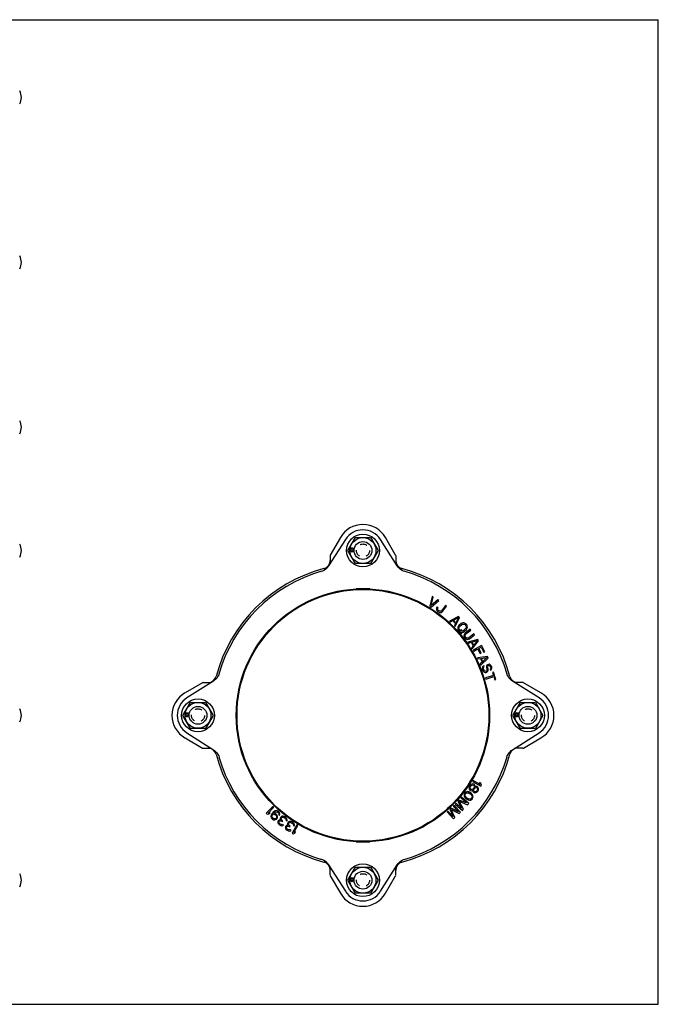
# Model space of a CAD drawing. Header units: inches. Extents: x 0 to 22, y 0 to 17.
# Tile 8 of 8: x 11 to 22, y 0 to 17. Entities that reach past the tile are written whole.
import ezdxf

# ---------------------------------------------------------------- set-up
doc = ezdxf.new("R2010")
doc.units = ezdxf.units.IN
doc.header["$LTSCALE"] = 1.21
doc.header["$MEASUREMENT"] = 0
doc.linetypes.add('HIDDEN', pattern=[0.2, 0.1, -0.1])
doc.layers.get('0').update_dxf_attribs({"linetype": 'CONTINUOUS'})
doc.layers.add('DEFAULT_2', color=8, linetype='HIDDEN')

msp = doc.modelspace()

# ---------------------------------------------------------------- linework, layer by layer
at = {"color": 7, "linetype": 'CONTINUOUS'}
for p, q in [((0, 17), (22, 17)), ((22, 0), (22, 17)), ((16.604, 8.027), (16.312, 7.569)), ((16.516, 8.059), (16.341, 7.756)), ((16.645, 7.835), (16.775, 8.059)), ((16.775, 8.059), (17.034, 8.059)), ((17.034, 8.059), (17.164, 7.835)), ((17.497, 7.569), (17.205, 8.027)), ((17.468, 7.756), (17.293, 8.059)), ((16.775, 7.611), (16.645, 7.835)), ((16.692, 7.859), (16.69, 7.851)), ((16.69, 7.851), (16.69, 7.84)), ((16.69, 7.84), (16.692, 7.832)), ((16.697, 7.868), (16.692, 7.859)), ((16.692, 7.832), (16.697, 7.823)), ((16.702, 7.873), (16.697, 7.868)), ((16.697, 7.823), (16.702, 7.818)), ((16.699, 7.849), (16.7, 7.856)), ((16.699, 7.842), (16.699, 7.849)), ((16.7, 7.835), (16.699, 7.842)), ((16.7, 7.856), (16.704, 7.863)), ((16.704, 7.828), (16.7, 7.835)), ((16.711, 7.876), (16.702, 7.873)), ((16.704, 7.863), (16.711, 7.868)), ((16.711, 7.823), (16.704, 7.828)), ((16.716, 7.876), (16.711, 7.876)), ((16.711, 7.868), (16.716, 7.868)), ((16.716, 7.823), (16.711, 7.823)), ((16.725, 7.873), (16.716, 7.876)), ((16.716, 7.868), (16.723, 7.863)), ((16.723, 7.828), (16.716, 7.823)), ((16.723, 7.863), (16.727, 7.856)), ((16.727, 7.835), (16.723, 7.828)), ((16.73, 7.866), (16.725, 7.873)), ((16.725, 7.818), (16.73, 7.825)), ((16.727, 7.856), (16.728, 7.849)), ((16.728, 7.842), (16.727, 7.835)), ((16.728, 7.849), (16.728, 7.842)), ((16.732, 7.863), (16.73, 7.866)), ((16.73, 7.825), (16.732, 7.828)), ((16.734, 7.866), (16.732, 7.863)), ((16.732, 7.828), (16.734, 7.825)), ((16.739, 7.871), (16.734, 7.866)), ((16.734, 7.825), (16.739, 7.82)), ((16.736, 7.849), (16.737, 7.856)), ((16.736, 7.842), (16.736, 7.849)), ((16.737, 7.835), (16.736, 7.842)), ((16.737, 7.856), (16.743, 7.863)), ((16.743, 7.828), (16.737, 7.835)), ((16.746, 7.875), (16.739, 7.871)), ((16.743, 7.863), (16.748, 7.866)), ((16.748, 7.825), (16.743, 7.828)), ((16.751, 7.875), (16.746, 7.875)), ((16.748, 7.866), (16.751, 7.866)), ((16.751, 7.825), (16.748, 7.825)), ((16.757, 7.873), (16.751, 7.875)), ((17.164, 7.835), (17.034, 7.611)), ((16.337, 7.744), (16.337, 7.609)), ((16.702, 7.818), (16.711, 7.814)), ((16.711, 7.814), (16.716, 7.814)), ((16.716, 7.814), (16.725, 7.818)), ((16.739, 7.82), (16.746, 7.816)), ((16.746, 7.816), (16.751, 7.816)), ((17.471, 7.744), (17.471, 7.609)), ((17.034, 7.611), (16.775, 7.611)), ((16.179, 7.47), (16.184, 7.471)), ((17.625, 7.471), (17.629, 7.47)), ((16.786, 7.171), (16.786, 7.159)), ((17.022, 7.159), (17.022, 7.171)), ((18.096, 7.043), (18.056, 6.873)), ((18.079, 6.884), (18.114, 7.032)), ((18.196, 6.981), (18.079, 6.884)), ((18.08, 6.859), (18.214, 6.97)), ((18.114, 7.032), (18.096, 7.043)), ((18.214, 6.97), (18.196, 6.981)), ((18.056, 6.873), (18.08, 6.859)), ((18.175, 6.843), (18.172, 6.828)), ((18.172, 6.828), (18.175, 6.809)), ((18.182, 6.86), (18.175, 6.843)), ((18.175, 6.809), (18.182, 6.795)), ((18.199, 6.848), (18.182, 6.86)), ((18.193, 6.834), (18.199, 6.848)), ((18.193, 6.822), (18.193, 6.834)), ((18.197, 6.81), (18.193, 6.822)), ((18.206, 6.799), (18.197, 6.81)), ((18.33, 6.887), (18.266, 6.799)), ((18.283, 6.787), (18.347, 6.875)), ((18.347, 6.875), (18.33, 6.887)), ((18.182, 6.795), (18.194, 6.782)), ((18.194, 6.782), (18.205, 6.774)), ((18.205, 6.774), (18.221, 6.766)), ((18.217, 6.791), (18.206, 6.799)), ((18.231, 6.786), (18.217, 6.791)), ((18.221, 6.766), (18.236, 6.764)), ((18.243, 6.785), (18.231, 6.786)), ((18.236, 6.764), (18.256, 6.767)), ((18.255, 6.79), (18.243, 6.785)), ((18.266, 6.799), (18.255, 6.79)), ((18.256, 6.767), (18.27, 6.775)), ((18.27, 6.775), (18.283, 6.787)), ((18.553, 6.697), (18.398, 6.617)), ((18.464, 6.631), (18.553, 6.678)), ((18.508, 6.588), (18.464, 6.631)), ((18.496, 6.521), (18.572, 6.678)), ((18.553, 6.678), (18.508, 6.588)), ((18.572, 6.678), (18.553, 6.697)), ((18.398, 6.617), (18.412, 6.603)), ((18.412, 6.603), (18.452, 6.624)), ((18.452, 6.624), (18.501, 6.576)), ((18.501, 6.576), (18.481, 6.536)), ((18.481, 6.536), (18.496, 6.521)), ((18.541, 6.51), (18.539, 6.49)), ((18.539, 6.49), (18.543, 6.475)), ((18.547, 6.524), (18.541, 6.51)), ((18.543, 6.475), (18.552, 6.46)), ((18.557, 6.538), (18.547, 6.524)), ((18.597, 6.573), (18.557, 6.538)), ((18.56, 6.499), (18.563, 6.511)), ((18.561, 6.487), (18.56, 6.499)), ((18.568, 6.474), (18.561, 6.487)), ((18.563, 6.511), (18.571, 6.523)), ((18.586, 6.453), (18.568, 6.474)), ((18.571, 6.523), (18.611, 6.558)), ((18.597, 6.472), (18.595, 6.448)), ((18.613, 6.582), (18.597, 6.573)), ((18.611, 6.457), (18.597, 6.472)), ((18.611, 6.558), (18.624, 6.565)), ((18.628, 6.587), (18.613, 6.582)), ((18.624, 6.565), (18.636, 6.566)), ((18.647, 6.586), (18.628, 6.587)), ((18.675, 6.486), (18.635, 6.451)), ((18.636, 6.566), (18.648, 6.563)), ((18.662, 6.58), (18.647, 6.586)), ((18.648, 6.563), (18.66, 6.555)), ((18.649, 6.435), (18.688, 6.47)), ((18.66, 6.555), (18.678, 6.535)), ((18.676, 6.569), (18.662, 6.58)), ((18.755, 6.477), (18.668, 6.41)), ((18.683, 6.497), (18.675, 6.486)), ((18.694, 6.549), (18.676, 6.569)), ((18.678, 6.535), (18.685, 6.522)), ((18.681, 6.394), (18.768, 6.46)), ((18.686, 6.51), (18.683, 6.497)), ((18.685, 6.522), (18.686, 6.51)), ((18.688, 6.47), (18.699, 6.484)), ((18.703, 6.533), (18.694, 6.549)), ((18.699, 6.484), (18.705, 6.499)), ((18.707, 6.518), (18.703, 6.533)), ((18.705, 6.499), (18.707, 6.518)), ((18.768, 6.46), (18.755, 6.477)), ((18.552, 6.46), (18.57, 6.439)), ((18.57, 6.439), (18.584, 6.429)), ((18.584, 6.429), (18.593, 6.423)), ((18.595, 6.448), (18.586, 6.453)), ((18.593, 6.423), (18.593, 6.413)), ((18.593, 6.413), (18.606, 6.398)), ((18.606, 6.398), (18.608, 6.422)), ((18.608, 6.422), (18.618, 6.422)), ((18.61, 6.442), (18.611, 6.457)), ((18.622, 6.444), (18.61, 6.442)), ((18.618, 6.422), (18.633, 6.426)), ((18.635, 6.451), (18.622, 6.444)), ((18.633, 6.426), (18.649, 6.435)), ((18.65, 6.383), (18.647, 6.364)), ((18.647, 6.364), (18.649, 6.348)), ((18.649, 6.348), (18.657, 6.333)), ((18.657, 6.397), (18.65, 6.383)), ((18.668, 6.41), (18.657, 6.397)), ((18.657, 6.333), (18.665, 6.322)), ((18.665, 6.322), (18.679, 6.31)), ((18.668, 6.371), (18.672, 6.383)), ((18.668, 6.358), (18.668, 6.371)), ((18.674, 6.345), (18.668, 6.358)), ((18.672, 6.383), (18.681, 6.394)), ((18.682, 6.334), (18.674, 6.345)), ((18.679, 6.31), (18.693, 6.303)), ((18.693, 6.326), (18.682, 6.334)), ((18.705, 6.322), (18.693, 6.326)), ((18.693, 6.303), (18.712, 6.301)), ((18.718, 6.323), (18.705, 6.322)), ((18.712, 6.301), (18.728, 6.304)), ((18.884, 6.3), (18.715, 6.255)), ((18.731, 6.328), (18.718, 6.323)), ((18.728, 6.304), (18.744, 6.312)), ((18.818, 6.394), (18.731, 6.328)), ((18.744, 6.312), (18.83, 6.378)), ((18.83, 6.378), (18.818, 6.394)), ((18.899, 6.277), (18.884, 6.3)), ((18.715, 6.255), (18.726, 6.238)), ((18.726, 6.238), (18.769, 6.25)), ((18.769, 6.25), (18.807, 6.192)), ((18.807, 6.192), (18.779, 6.157)), ((18.779, 6.157), (18.79, 6.14)), ((18.783, 6.254), (18.879, 6.28)), ((18.817, 6.203), (18.783, 6.254)), ((18.79, 6.14), (18.899, 6.277)), ((18.949, 6.197), (18.804, 6.116)), ((18.815, 6.098), (18.882, 6.136)), ((18.879, 6.28), (18.817, 6.203)), ((18.882, 6.136), (18.926, 6.058)), ((18.901, 6.146), (18.941, 6.168)), ((18.944, 6.068), (18.901, 6.146)), ((18.941, 6.168), (18.991, 6.078)), ((19.009, 6.088), (18.949, 6.197)), ((18.804, 6.116), (18.815, 6.098)), ((19.051, 6.003), (18.878, 5.983)), ((18.878, 5.983), (18.886, 5.965)), ((18.886, 5.965), (18.93, 5.97)), ((18.926, 6.058), (18.944, 6.068)), ((18.93, 5.97), (18.959, 5.908)), ((18.936, 5.858), (19.062, 5.978)), ((18.945, 5.973), (19.044, 5.985)), ((18.971, 5.917), (18.945, 5.973)), ((19.044, 5.985), (18.971, 5.917)), ((18.991, 6.078), (19.009, 6.088)), ((19.062, 5.978), (19.051, 6.003)), ((18.959, 5.908), (18.927, 5.877)), ((18.927, 5.877), (18.936, 5.858)), ((18.964, 5.825), (18.961, 5.805)), ((18.961, 5.805), (18.963, 5.788)), ((18.963, 5.788), (18.973, 5.762)), ((18.977, 5.841), (18.964, 5.825)), ((18.989, 5.849), (18.977, 5.841)), ((18.982, 5.81), (18.988, 5.823)), ((18.983, 5.795), (18.982, 5.81)), ((18.993, 5.77), (18.983, 5.795)), ((18.988, 5.823), (18.996, 5.83)), ((18.996, 5.83), (18.989, 5.849)), ((19.035, 5.837), (19.033, 5.822)), ((19.033, 5.822), (19.035, 5.808)), ((19.043, 5.855), (19.035, 5.837)), ((19.035, 5.808), (19.042, 5.788)), ((19.042, 5.788), (19.044, 5.774)), ((19.055, 5.863), (19.043, 5.855)), ((19.054, 5.826), (19.057, 5.838)), ((19.055, 5.815), (19.054, 5.826)), ((19.068, 5.868), (19.055, 5.863)), ((19.062, 5.796), (19.055, 5.815)), ((19.057, 5.838), (19.066, 5.845)), ((19.065, 5.779), (19.062, 5.796)), ((19.066, 5.845), (19.072, 5.848)), ((19.083, 5.87), (19.068, 5.868)), ((19.072, 5.848), (19.083, 5.848)), ((19.101, 5.862), (19.083, 5.87)), ((19.083, 5.848), (19.094, 5.841)), ((19.094, 5.841), (19.101, 5.833)), ((19.104, 5.794), (19.099, 5.788)), ((19.099, 5.788), (19.106, 5.768)), ((19.112, 5.852), (19.101, 5.862)), ((19.101, 5.833), (19.108, 5.813)), ((19.108, 5.802), (19.104, 5.794)), ((19.108, 5.813), (19.108, 5.802)), ((19.12, 5.84), (19.112, 5.852)), ((19.115, 5.775), (19.124, 5.79)), ((19.127, 5.824), (19.12, 5.84)), ((19.124, 5.79), (19.129, 5.807)), ((19.129, 5.807), (19.127, 5.824)), ((14.422, 5.709), (14.423, 5.714)), ((18.973, 5.762), (18.983, 5.747)), ((18.983, 5.747), (18.994, 5.737)), ((19.001, 5.758), (18.993, 5.77)), ((18.994, 5.737), (19.012, 5.729)), ((19.011, 5.751), (19.001, 5.758)), ((19.024, 5.748), (19.011, 5.751)), ((19.012, 5.729), (19.028, 5.728)), ((19.158, 5.678), (19.016, 5.635)), ((19.016, 5.635), (19.022, 5.615)), ((19.022, 5.615), (19.164, 5.658)), ((19.034, 5.752), (19.024, 5.748)), ((19.028, 5.728), (19.044, 5.734)), ((19.041, 5.762), (19.034, 5.752)), ((19.044, 5.774), (19.041, 5.762)), ((19.044, 5.734), (19.055, 5.745)), ((19.055, 5.745), (19.063, 5.763)), ((19.063, 5.763), (19.065, 5.779)), ((19.106, 5.768), (19.115, 5.775)), ((19.159, 5.735), (19.142, 5.73)), ((19.142, 5.73), (19.158, 5.678)), ((19.197, 5.61), (19.159, 5.735)), ((19.164, 5.658), (19.18, 5.605)), ((19.385, 5.714), (19.387, 5.709)), ((14.137, 5.552), (13.834, 5.377)), ((14.324, 5.581), (13.866, 5.289)), ((14.149, 5.556), (14.284, 5.556)), ((19.18, 5.605), (19.197, 5.61)), ((19.942, 5.289), (19.485, 5.581)), ((19.66, 5.556), (19.525, 5.556)), ((19.975, 5.377), (19.672, 5.552)), ((19.062, 5.331), (19.05, 5.331)), ((13.799, 4.989), (13.928, 5.213)), ((13.928, 5.213), (14.187, 5.213)), ((14.187, 5.213), (14.317, 4.989)), ((14.734, 5.107), (14.722, 5.107)), ((19.492, 4.989), (19.621, 5.213)), ((19.621, 5.213), (19.88, 5.213)), ((19.88, 5.213), (20.01, 4.989)), ((13.928, 4.764), (13.799, 4.989)), ((13.845, 5.013), (13.843, 5.004)), ((13.843, 5.004), (13.843, 4.994)), ((13.843, 4.994), (13.845, 4.985)), ((13.85, 5.021), (13.845, 5.013)), ((13.845, 4.985), (13.85, 4.977)), ((13.856, 5.026), (13.85, 5.021)), ((13.85, 4.977), (13.856, 4.971)), ((13.852, 5.002), (13.854, 5.009)), ((13.852, 4.995), (13.852, 5.002)), ((13.854, 4.989), (13.852, 4.995)), ((13.854, 5.009), (13.857, 5.016)), ((13.857, 4.982), (13.854, 4.989)), ((13.864, 5.03), (13.856, 5.026)), ((13.856, 4.971), (13.864, 4.968)), ((13.857, 5.016), (13.864, 5.021)), ((13.864, 4.977), (13.857, 4.982)), ((13.87, 5.03), (13.864, 5.03)), ((13.864, 5.021), (13.87, 5.021)), ((13.87, 4.977), (13.864, 4.977)), ((13.864, 4.968), (13.87, 4.968)), ((13.879, 5.026), (13.87, 5.03)), ((13.87, 5.021), (13.877, 5.016)), ((13.877, 4.982), (13.87, 4.977)), ((13.87, 4.968), (13.879, 4.971)), ((13.877, 5.016), (13.88, 5.009)), ((13.88, 4.989), (13.877, 4.982)), ((13.884, 5.02), (13.879, 5.026)), ((13.879, 4.971), (13.884, 4.978)), ((13.88, 5.009), (13.882, 5.002)), ((13.882, 4.995), (13.88, 4.989)), ((13.882, 5.002), (13.882, 4.995)), ((13.886, 5.016), (13.884, 5.02)), ((13.884, 4.978), (13.886, 4.982)), ((13.887, 5.02), (13.886, 5.016)), ((13.886, 4.982), (13.887, 4.978)), ((13.893, 5.025), (13.887, 5.02)), ((13.887, 4.978), (13.893, 4.973)), ((13.889, 5.002), (13.891, 5.009)), ((13.889, 4.995), (13.889, 5.002)), ((13.891, 4.989), (13.889, 4.995)), ((13.891, 5.009), (13.896, 5.016)), ((13.896, 4.982), (13.891, 4.989)), ((13.9, 5.028), (13.893, 5.025)), ((13.893, 4.973), (13.9, 4.97)), ((13.896, 5.016), (13.901, 5.02)), ((13.901, 4.978), (13.896, 4.982)), ((13.905, 5.028), (13.9, 5.028)), ((13.9, 4.97), (13.905, 4.97)), ((13.901, 5.02), (13.905, 5.02)), ((13.905, 4.978), (13.901, 4.978)), ((13.91, 5.026), (13.905, 5.028)), ((14.317, 4.989), (14.187, 4.764)), ((19.621, 4.764), (19.492, 4.989)), ((19.538, 5.013), (19.536, 5.004)), ((19.536, 5.004), (19.536, 4.994)), ((19.536, 4.994), (19.538, 4.985)), ((19.543, 5.021), (19.538, 5.013)), ((19.538, 4.985), (19.543, 4.977)), ((19.549, 5.026), (19.543, 5.021)), ((19.543, 4.977), (19.549, 4.971)), ((19.545, 5.002), (19.547, 5.009)), ((19.545, 4.995), (19.545, 5.002)), ((19.547, 4.989), (19.545, 4.995)), ((19.547, 5.009), (19.55, 5.016)), ((19.55, 4.982), (19.547, 4.989)), ((19.557, 5.03), (19.549, 5.026)), ((19.549, 4.971), (19.557, 4.968)), ((19.55, 5.016), (19.557, 5.021)), ((19.557, 4.977), (19.55, 4.982)), ((19.563, 5.03), (19.557, 5.03)), ((19.557, 5.021), (19.563, 5.021)), ((19.563, 4.977), (19.557, 4.977)), ((19.557, 4.968), (19.563, 4.968)), ((19.571, 5.026), (19.563, 5.03)), ((19.563, 5.021), (19.57, 5.016)), ((19.57, 4.982), (19.563, 4.977)), ((19.563, 4.968), (19.571, 4.971)), ((19.57, 5.016), (19.573, 5.009)), ((19.573, 4.989), (19.57, 4.982)), ((19.577, 5.02), (19.571, 5.026)), ((19.571, 4.971), (19.577, 4.978)), ((19.573, 5.009), (19.575, 5.002)), ((19.575, 4.995), (19.573, 4.989)), ((19.575, 5.002), (19.575, 4.995)), ((19.578, 5.016), (19.577, 5.02)), ((19.577, 4.978), (19.578, 4.982)), ((19.58, 5.02), (19.578, 5.016)), ((19.578, 4.982), (19.58, 4.978)), ((19.585, 5.025), (19.58, 5.02)), ((19.58, 4.978), (19.585, 4.973)), ((19.582, 5.002), (19.584, 5.009)), ((19.582, 4.995), (19.582, 5.002)), ((19.584, 4.989), (19.582, 4.995)), ((19.584, 5.009), (19.589, 5.016)), ((19.589, 4.982), (19.584, 4.989)), ((19.593, 5.028), (19.585, 5.025)), ((19.585, 4.973), (19.593, 4.97)), ((19.589, 5.016), (19.594, 5.02)), ((19.594, 4.978), (19.589, 4.982)), ((19.598, 5.028), (19.593, 5.028)), ((19.593, 4.97), (19.598, 4.97)), ((19.594, 5.02), (19.598, 5.02)), ((19.598, 4.978), (19.594, 4.978)), ((19.603, 5.026), (19.598, 5.028)), ((20.01, 4.989), (19.88, 4.764)), ((14.187, 4.764), (13.928, 4.764)), ((14.722, 4.87), (14.734, 4.87)), ((19.88, 4.764), (19.621, 4.764)), ((13.834, 4.6), (14.137, 4.425)), ((13.866, 4.688), (14.324, 4.396)), ((19.05, 4.646), (19.062, 4.646)), ((19.485, 4.396), (19.942, 4.688)), ((19.672, 4.425), (19.975, 4.6)), ((14.149, 4.422), (14.284, 4.422)), ((19.66, 4.422), (19.525, 4.422)), ((14.423, 4.264), (14.422, 4.268)), ((19.387, 4.268), (19.385, 4.264)), ((18.736, 3.748), (18.735, 3.728)), ((18.743, 3.764), (18.736, 3.748)), ((18.754, 3.782), (18.743, 3.764)), ((18.753, 3.729), (18.755, 3.744)), ((18.766, 3.794), (18.754, 3.782)), ((18.755, 3.744), (18.759, 3.757)), ((18.759, 3.757), (18.767, 3.769)), ((18.785, 3.803), (18.766, 3.794)), ((18.767, 3.769), (18.777, 3.779)), ((18.777, 3.779), (18.791, 3.786)), ((18.799, 3.805), (18.785, 3.803)), ((18.791, 3.786), (18.808, 3.787)), ((18.807, 3.866), (18.796, 3.849)), ((18.796, 3.849), (18.939, 3.765)), ((18.818, 3.801), (18.799, 3.805)), ((18.925, 3.797), (18.807, 3.866)), ((18.808, 3.787), (18.817, 3.781)), ((18.817, 3.781), (18.823, 3.765)), ((18.821, 3.749), (18.817, 3.736)), ((18.827, 3.796), (18.818, 3.801)), ((18.823, 3.765), (18.821, 3.749)), ((18.837, 3.78), (18.827, 3.796)), ((18.839, 3.763), (18.837, 3.78)), ((18.838, 3.755), (18.839, 3.763)), ((18.845, 3.759), (18.838, 3.755)), ((18.839, 3.738), (18.855, 3.744)), ((18.859, 3.762), (18.845, 3.759)), ((18.855, 3.744), (18.868, 3.744)), ((18.875, 3.76), (18.859, 3.762)), ((18.868, 3.744), (18.874, 3.74)), ((18.883, 3.754), (18.875, 3.76)), ((18.894, 3.739), (18.883, 3.754)), ((18.938, 3.813), (18.914, 3.827)), ((18.914, 3.827), (18.925, 3.797)), ((18.949, 3.782), (18.938, 3.813)), ((18.939, 3.765), (18.949, 3.782)), ((18.606, 3.578), (18.592, 3.563)), ((18.729, 3.468), (18.606, 3.578)), ((18.651, 3.631), (18.649, 3.611)), ((18.649, 3.611), (18.651, 3.596)), ((18.661, 3.649), (18.651, 3.631)), ((18.651, 3.596), (18.658, 3.582)), ((18.658, 3.582), (18.664, 3.573)), ((18.676, 3.664), (18.661, 3.649)), ((18.664, 3.573), (18.676, 3.559)), ((18.666, 3.61), (18.667, 3.623)), ((18.675, 3.587), (18.666, 3.61)), ((18.667, 3.623), (18.675, 3.639)), ((18.675, 3.639), (18.688, 3.65)), ((18.689, 3.571), (18.675, 3.587)), ((18.695, 3.671), (18.676, 3.664)), ((18.688, 3.65), (18.7, 3.654)), ((18.709, 3.556), (18.689, 3.571)), ((18.709, 3.673), (18.695, 3.671)), ((18.7, 3.654), (18.725, 3.652)), ((18.725, 3.67), (18.709, 3.673)), ((18.735, 3.666), (18.725, 3.67)), ((18.725, 3.652), (18.744, 3.642)), ((18.735, 3.728), (18.739, 3.713)), ((18.751, 3.658), (18.735, 3.666)), ((18.739, 3.713), (18.749, 3.698)), ((18.744, 3.642), (18.763, 3.627)), ((18.749, 3.698), (18.758, 3.692)), ((18.777, 3.639), (18.751, 3.658)), ((18.759, 3.712), (18.753, 3.729)), ((18.758, 3.692), (18.777, 3.688)), ((18.768, 3.706), (18.759, 3.712)), ((18.763, 3.627), (18.778, 3.612)), ((18.785, 3.707), (18.768, 3.706)), ((18.777, 3.688), (18.793, 3.694)), ((18.788, 3.625), (18.777, 3.639)), ((18.778, 3.612), (18.786, 3.588)), ((18.786, 3.576), (18.778, 3.56)), ((18.799, 3.715), (18.785, 3.707)), ((18.786, 3.588), (18.786, 3.576)), ((18.795, 3.616), (18.788, 3.625)), ((18.793, 3.694), (18.8, 3.698)), ((18.802, 3.602), (18.795, 3.616)), ((18.809, 3.725), (18.799, 3.715)), ((18.8, 3.698), (18.799, 3.69)), ((18.799, 3.69), (18.802, 3.676)), ((18.802, 3.676), (18.81, 3.662)), ((18.804, 3.588), (18.802, 3.602)), ((18.802, 3.568), (18.804, 3.588)), ((18.817, 3.736), (18.809, 3.725)), ((18.81, 3.662), (18.819, 3.656)), ((18.816, 3.703), (18.821, 3.717)), ((18.818, 3.686), (18.816, 3.703)), ((18.823, 3.674), (18.818, 3.686)), ((18.819, 3.656), (18.837, 3.652)), ((18.821, 3.717), (18.829, 3.728)), ((18.828, 3.671), (18.823, 3.674)), ((18.841, 3.671), (18.828, 3.671)), ((18.829, 3.728), (18.839, 3.738)), ((18.837, 3.652), (18.852, 3.655)), ((18.857, 3.676), (18.841, 3.671)), ((18.852, 3.655), (18.87, 3.664)), ((18.868, 3.686), (18.857, 3.676)), ((18.876, 3.697), (18.868, 3.686)), ((18.87, 3.664), (18.883, 3.676)), ((18.874, 3.74), (18.879, 3.728)), ((18.88, 3.711), (18.876, 3.697)), ((18.879, 3.728), (18.88, 3.711)), ((18.883, 3.676), (18.89, 3.688)), ((18.89, 3.688), (18.897, 3.704)), ((18.897, 3.724), (18.894, 3.739)), ((18.897, 3.704), (18.897, 3.724)), ((15.351, 3.416), (15.236, 3.298)), ((15.271, 3.303), (15.366, 3.402)), ((15.366, 3.402), (15.351, 3.416)), ((18.477, 3.435), (18.462, 3.421)), ((18.462, 3.421), (18.551, 3.326)), ((18.59, 3.315), (18.477, 3.435)), ((18.51, 3.47), (18.496, 3.455)), ((18.496, 3.455), (18.619, 3.345)), ((18.607, 3.384), (18.51, 3.47)), ((18.56, 3.527), (18.542, 3.506)), ((18.542, 3.506), (18.607, 3.384)), ((18.689, 3.476), (18.56, 3.527)), ((18.564, 3.505), (18.709, 3.445)), ((18.64, 3.368), (18.564, 3.505)), ((18.592, 3.563), (18.689, 3.476)), ((18.676, 3.559), (18.701, 3.54)), ((18.701, 3.54), (18.717, 3.532)), ((18.728, 3.546), (18.709, 3.556)), ((18.709, 3.445), (18.729, 3.468)), ((18.717, 3.532), (18.728, 3.529)), ((18.753, 3.544), (18.728, 3.546)), ((18.728, 3.529), (18.743, 3.526)), ((18.743, 3.526), (18.758, 3.527)), ((18.765, 3.548), (18.753, 3.544)), ((18.758, 3.527), (18.777, 3.535)), ((18.778, 3.56), (18.765, 3.548)), ((18.777, 3.535), (18.792, 3.549)), ((18.792, 3.549), (18.802, 3.568)), ((15.236, 3.298), (15.251, 3.283)), ((15.251, 3.283), (15.283, 3.286)), ((15.303, 3.307), (15.271, 3.303)), ((15.283, 3.286), (15.303, 3.307)), ((15.318, 3.258), (15.316, 3.241)), ((15.316, 3.241), (15.322, 3.221)), ((15.324, 3.276), (15.318, 3.258)), ((15.338, 3.297), (15.324, 3.276)), ((15.333, 3.244), (15.335, 3.257)), ((15.336, 3.232), (15.333, 3.244)), ((15.335, 3.257), (15.34, 3.267)), ((15.342, 3.223), (15.336, 3.232)), ((15.354, 3.315), (15.338, 3.297)), ((15.34, 3.267), (15.344, 3.272)), ((15.344, 3.272), (15.354, 3.278)), ((15.373, 3.331), (15.354, 3.315)), ((15.354, 3.278), (15.366, 3.281)), ((15.362, 3.298), (15.367, 3.304)), ((15.387, 3.295), (15.362, 3.298)), ((15.366, 3.281), (15.378, 3.28)), ((15.367, 3.304), (15.384, 3.317)), ((15.39, 3.34), (15.373, 3.331)), ((15.378, 3.28), (15.388, 3.276)), ((15.384, 3.317), (15.393, 3.323)), ((15.403, 3.287), (15.387, 3.295)), ((15.388, 3.276), (15.406, 3.26)), ((15.407, 3.344), (15.39, 3.34)), ((15.393, 3.323), (15.405, 3.326)), ((15.415, 3.275), (15.403, 3.287)), ((15.405, 3.326), (15.418, 3.325)), ((15.406, 3.26), (15.412, 3.25)), ((15.427, 3.34), (15.407, 3.344)), ((15.412, 3.25), (15.415, 3.238)), ((15.415, 3.238), (15.413, 3.226)), ((15.426, 3.261), (15.415, 3.275)), ((15.418, 3.325), (15.428, 3.321)), ((15.432, 3.242), (15.426, 3.261)), ((15.442, 3.332), (15.427, 3.34)), ((15.428, 3.321), (15.443, 3.307)), ((15.431, 3.225), (15.432, 3.242)), ((15.452, 3.323), (15.442, 3.332)), ((15.443, 3.307), (15.449, 3.298)), ((15.449, 3.298), (15.452, 3.286)), ((15.452, 3.286), (15.45, 3.273)), ((15.45, 3.273), (15.463, 3.262)), ((15.463, 3.309), (15.452, 3.323)), ((15.469, 3.289), (15.463, 3.309)), ((15.463, 3.262), (15.467, 3.272)), ((15.467, 3.272), (15.469, 3.289)), ((15.492, 3.238), (15.483, 3.227)), ((15.501, 3.244), (15.492, 3.238)), ((15.513, 3.249), (15.501, 3.244)), ((15.505, 3.228), (15.512, 3.231)), ((15.512, 3.231), (15.522, 3.232)), ((15.525, 3.248), (15.513, 3.249)), ((15.522, 3.232), (15.53, 3.231)), ((15.54, 3.245), (15.525, 3.248)), ((15.53, 3.231), (15.546, 3.223)), ((15.554, 3.239), (15.54, 3.245)), ((15.575, 3.223), (15.553, 3.24)), ((18.371, 3.336), (18.356, 3.322)), ((18.356, 3.322), (18.469, 3.201)), ((18.46, 3.241), (18.371, 3.336)), ((18.426, 3.388), (18.406, 3.369)), ((18.406, 3.369), (18.46, 3.241)), ((18.551, 3.326), (18.426, 3.388)), ((18.428, 3.366), (18.567, 3.293)), ((18.492, 3.223), (18.428, 3.366)), ((18.567, 3.293), (18.59, 3.315)), ((18.619, 3.345), (18.64, 3.368)), ((15.322, 3.221), (15.333, 3.207)), ((15.333, 3.207), (15.346, 3.196)), ((15.36, 3.207), (15.342, 3.223)), ((15.346, 3.196), (15.361, 3.187)), ((15.37, 3.203), (15.36, 3.207)), ((15.361, 3.187), (15.381, 3.184)), ((15.383, 3.201), (15.37, 3.203)), ((15.381, 3.184), (15.398, 3.188)), ((15.395, 3.205), (15.383, 3.201)), ((15.404, 3.21), (15.395, 3.205)), ((15.398, 3.188), (15.415, 3.196)), ((15.409, 3.216), (15.404, 3.21)), ((15.413, 3.226), (15.409, 3.216)), ((15.415, 3.196), (15.424, 3.207)), ((15.424, 3.207), (15.431, 3.225)), ((15.441, 3.166), (15.435, 3.153)), ((15.435, 3.153), (15.438, 3.133)), ((15.438, 3.133), (15.444, 3.119)), ((15.445, 3.172), (15.441, 3.166)), ((15.444, 3.119), (15.461, 3.102)), ((15.457, 3.181), (15.445, 3.172)), ((15.454, 3.143), (15.455, 3.156)), ((15.458, 3.131), (15.454, 3.143)), ((15.455, 3.156), (15.459, 3.161)), ((15.468, 3.185), (15.457, 3.181)), ((15.469, 3.118), (15.458, 3.131)), ((15.459, 3.161), (15.473, 3.168)), ((15.461, 3.102), (15.467, 3.098)), ((15.467, 3.098), (15.488, 3.086)), ((15.486, 3.185), (15.468, 3.185)), ((15.48, 3.109), (15.469, 3.118)), ((15.473, 3.168), (15.483, 3.17)), ((15.477, 3.214), (15.476, 3.201)), ((15.476, 3.201), (15.486, 3.185)), ((15.483, 3.227), (15.477, 3.214)), ((15.496, 3.102), (15.48, 3.109)), ((15.483, 3.17), (15.504, 3.163)), ((15.488, 3.086), (15.503, 3.083)), ((15.494, 3.201), (15.497, 3.216)), ((15.498, 3.189), (15.494, 3.201)), ((15.509, 3.101), (15.496, 3.102)), ((15.497, 3.216), (15.505, 3.228)), ((15.512, 3.174), (15.498, 3.189)), ((15.503, 3.083), (15.523, 3.086)), ((15.504, 3.163), (15.514, 3.154)), ((15.521, 3.105), (15.509, 3.101)), ((15.523, 3.165), (15.512, 3.174)), ((15.514, 3.154), (15.523, 3.165)), ((15.534, 3.095), (15.521, 3.105)), ((15.523, 3.086), (15.534, 3.095)), ((15.546, 3.223), (15.562, 3.211)), ((15.562, 3.211), (15.574, 3.198)), ((15.569, 3.07), (15.565, 3.056)), ((15.573, 3.076), (15.569, 3.07)), ((15.584, 3.086), (15.573, 3.076)), ((15.574, 3.198), (15.577, 3.191)), ((15.584, 3.212), (15.575, 3.223)), ((15.577, 3.191), (15.578, 3.181)), ((15.578, 3.181), (15.577, 3.173)), ((15.577, 3.173), (15.59, 3.163)), ((15.591, 3.198), (15.584, 3.212)), ((15.595, 3.091), (15.584, 3.086)), ((15.584, 3.06), (15.588, 3.066)), ((15.584, 3.048), (15.584, 3.06)), ((15.588, 3.066), (15.601, 3.074)), ((15.59, 3.163), (15.594, 3.173)), ((15.595, 3.186), (15.591, 3.198)), ((15.594, 3.173), (15.595, 3.186)), ((15.613, 3.092), (15.595, 3.091)), ((15.601, 3.074), (15.611, 3.076)), ((15.607, 3.134), (15.602, 3.12)), ((15.602, 3.12), (15.602, 3.107)), ((15.602, 3.107), (15.613, 3.092)), ((15.615, 3.145), (15.607, 3.134)), ((15.611, 3.076), (15.632, 3.071)), ((15.624, 3.152), (15.615, 3.145)), ((15.62, 3.109), (15.622, 3.124)), ((15.624, 3.097), (15.62, 3.109)), ((15.622, 3.124), (15.629, 3.136)), ((15.635, 3.157), (15.624, 3.152)), ((15.64, 3.083), (15.624, 3.097)), ((15.629, 3.136), (15.636, 3.14)), ((15.632, 3.071), (15.643, 3.063)), ((15.648, 3.157), (15.635, 3.157)), ((15.636, 3.14), (15.646, 3.142)), ((15.651, 3.075), (15.64, 3.083)), ((15.643, 3.063), (15.651, 3.075)), ((15.646, 3.142), (15.653, 3.141)), ((15.663, 3.156), (15.648, 3.157)), ((15.653, 3.141), (15.67, 3.134)), ((15.677, 3.151), (15.663, 3.156)), ((15.67, 3.134), (15.687, 3.123)), ((15.7, 3.136), (15.677, 3.151)), ((15.764, 3.096), (15.68, 2.953)), ((15.687, 3.123), (15.699, 3.111)), ((15.709, 3.125), (15.699, 3.136)), ((15.699, 3.111), (15.703, 3.104)), ((15.703, 3.104), (15.705, 3.094)), ((15.705, 3.094), (15.704, 3.087)), ((15.704, 3.087), (15.719, 3.077)), ((15.717, 3.112), (15.709, 3.125)), ((15.712, 2.967), (15.782, 3.085)), ((15.721, 3.1), (15.717, 3.112)), ((15.719, 3.077), (15.721, 3.088)), ((15.721, 3.088), (15.721, 3.1)), ((15.782, 3.085), (15.764, 3.096)), ((18.469, 3.201), (18.492, 3.223)), ((15.565, 3.056), (15.568, 3.037)), ((15.568, 3.037), (15.576, 3.024)), ((15.576, 3.024), (15.594, 3.007)), ((15.589, 3.036), (15.584, 3.048)), ((15.601, 3.024), (15.589, 3.036)), ((15.594, 3.007), (15.6, 3.004)), ((15.6, 3.004), (15.622, 2.993)), ((15.612, 3.016), (15.601, 3.024)), ((15.629, 3.01), (15.612, 3.016)), ((15.622, 2.993), (15.637, 2.991)), ((15.641, 3.01), (15.629, 3.01)), ((15.637, 2.991), (15.657, 2.996)), ((15.653, 3.015), (15.641, 3.01)), ((15.667, 3.005), (15.653, 3.015)), ((15.657, 2.996), (15.667, 3.005)), ((15.68, 2.953), (15.698, 2.943)), ((15.698, 2.943), (15.728, 2.953)), ((15.742, 2.978), (15.712, 2.967)), ((15.728, 2.953), (15.742, 2.978)), ((16.786, 2.819), (16.786, 2.806)), ((17.022, 2.806), (17.022, 2.819)), ((16.184, 2.506), (16.179, 2.508)), ((16.312, 2.408), (16.604, 1.951)), ((17.205, 1.951), (17.497, 2.408)), ((17.629, 2.508), (17.625, 2.506)), ((16.337, 2.233), (16.337, 2.368)), ((16.341, 2.221), (16.516, 1.918)), ((16.645, 2.142), (16.775, 2.367)), ((16.775, 2.367), (17.034, 2.367)), ((17.034, 2.367), (17.164, 2.142)), ((17.293, 1.918), (17.468, 2.221)), ((17.471, 2.233), (17.471, 2.368)), ((16.775, 1.918), (16.645, 2.142)), ((16.692, 2.166), (16.69, 2.158)), ((16.69, 2.158), (16.69, 2.147)), ((16.69, 2.147), (16.692, 2.139)), ((16.697, 2.175), (16.692, 2.166)), ((16.692, 2.139), (16.697, 2.13)), ((16.702, 2.18), (16.697, 2.175)), ((16.697, 2.13), (16.702, 2.125)), ((16.699, 2.156), (16.7, 2.163)), ((16.699, 2.149), (16.699, 2.156)), ((16.7, 2.142), (16.699, 2.149)), ((16.7, 2.163), (16.704, 2.17)), ((16.704, 2.135), (16.7, 2.142)), ((16.711, 2.183), (16.702, 2.18)), ((16.702, 2.125), (16.711, 2.121)), ((16.704, 2.17), (16.711, 2.175)), ((16.711, 2.13), (16.704, 2.135)), ((16.716, 2.183), (16.711, 2.183)), ((16.711, 2.175), (16.716, 2.175)), ((16.716, 2.13), (16.711, 2.13)), ((16.711, 2.121), (16.716, 2.121)), ((16.725, 2.18), (16.716, 2.183)), ((16.716, 2.175), (16.723, 2.17)), ((16.723, 2.135), (16.716, 2.13)), ((16.716, 2.121), (16.725, 2.125)), ((16.723, 2.17), (16.727, 2.163)), ((16.727, 2.142), (16.723, 2.135)), ((16.73, 2.173), (16.725, 2.18)), ((16.725, 2.125), (16.73, 2.132)), ((16.727, 2.163), (16.728, 2.156)), ((16.728, 2.149), (16.727, 2.142)), ((16.728, 2.156), (16.728, 2.149)), ((16.732, 2.17), (16.73, 2.173)), ((16.73, 2.132), (16.732, 2.135)), ((16.734, 2.173), (16.732, 2.17)), ((16.732, 2.135), (16.734, 2.132)), ((16.739, 2.178), (16.734, 2.173)), ((16.734, 2.132), (16.739, 2.127)), ((16.736, 2.156), (16.737, 2.163)), ((16.736, 2.149), (16.736, 2.156)), ((16.737, 2.142), (16.736, 2.149)), ((16.737, 2.163), (16.743, 2.17)), ((16.743, 2.135), (16.737, 2.142)), ((16.746, 2.182), (16.739, 2.178)), ((16.739, 2.127), (16.746, 2.123)), ((16.743, 2.17), (16.748, 2.173)), ((16.748, 2.132), (16.743, 2.135)), ((16.751, 2.182), (16.746, 2.182)), ((16.746, 2.123), (16.751, 2.123)), ((16.748, 2.173), (16.751, 2.173)), ((16.751, 2.132), (16.748, 2.132)), ((16.757, 2.18), (16.751, 2.182)), ((17.164, 2.142), (17.034, 1.918)), ((17.034, 1.918), (16.775, 1.918)), ((0, 0), (22, 0))]:
    msp.add_line(p, q, dxfattribs=at)
for points in [[(16.312, 7.569), (16.297, 7.548), (16.277, 7.527), (16.255, 7.507), (16.23, 7.491), (16.204, 7.478), (16.184, 7.471)], [(17.625, 7.471), (17.605, 7.478), (17.579, 7.491), (17.554, 7.507), (17.532, 7.526), (17.512, 7.548), (17.497, 7.569)], [(14.422, 5.709), (14.415, 5.689), (14.402, 5.663), (14.386, 5.638), (14.367, 5.616), (14.345, 5.596), (14.324, 5.581)], [(19.485, 5.581), (19.464, 5.596), (19.442, 5.616), (19.423, 5.638), (19.407, 5.663), (19.394, 5.689), (19.387, 5.709)], [(14.324, 4.396), (14.345, 4.381), (14.366, 4.362), (14.386, 4.339), (14.402, 4.315), (14.415, 4.288), (14.422, 4.268)], [(19.387, 4.268), (19.394, 4.288), (19.407, 4.314), (19.423, 4.339), (19.442, 4.361), (19.464, 4.381), (19.485, 4.396)], [(16.184, 2.506), (16.204, 2.499), (16.23, 2.486), (16.255, 2.47), (16.277, 2.451), (16.297, 2.429), (16.312, 2.408)], [(17.497, 2.408), (17.512, 2.429), (17.531, 2.451), (17.554, 2.47), (17.578, 2.486), (17.605, 2.499), (17.625, 2.506)]]:
    msp.add_lwpolyline(points, dxfattribs=at)
for centre, radius in [((16.904, 7.835), 0.283), ((16.904, 7.835), 0.224), ((16.904, 7.835), 0.154), ((16.904, 4.989), 2.186), ((16.904, 4.989), 2.173), ((14.058, 4.989), 0.283), ((19.751, 4.989), 0.283), ((14.058, 4.989), 0.224), ((14.058, 4.989), 0.154), ((19.751, 4.989), 0.224), ((19.751, 4.989), 0.154), ((16.904, 2.142), 0.283), ((16.904, 2.142), 0.224), ((16.904, 2.142), 0.154)]:
    msp.add_circle(centre, radius, dxfattribs=at)
for centre, radius, start, end in [((10.781, 15.657), 0.23, 330.7384, 29.2616), ((10.781, 12.81), 0.23, 330.7384, 29.2616), ((10.781, 9.964), 0.23, 330.7384, 29.2616), ((16.904, 7.835), 0.449, 30.0002, 149.9987), ((16.904, 7.835), 0.357, 32.5, 147.5), ((10.781, 7.835), 0.23, 330.7384, 29.2616), ((16.196, 7.66), 0.142, 284.8572, 360), ((16.361, 7.744), 0.0236, 150, 180), ((17.448, 7.744), 0.0236, 0, 30), ((17.613, 7.66), 0.142, 180, 255.1428), ((16.904, 4.989), 2.622, 104.8572, 165.1428), ((16.904, 4.989), 2.622, 14.8572, 75.1428), ((16.904, 4.989), 2.587, 106.0133, 163.9888), ((16.904, 4.989), 2.587, 16.0133, 73.9888), ((16.904, 4.989), 2.185, 86.8995, 93.1005), ((14.233, 5.697), 0.142, 270, 345.1428), ((19.576, 5.697), 0.142, 194.8572, 270), ((14.149, 5.532), 0.0236, 90, 120), ((19.66, 5.532), 0.0236, 60, 90.0001), ((14.058, 4.989), 0.449, 120.0002, 239.9987), ((14.058, 4.989), 0.357, 122.5, 237.5), ((16.904, 4.989), 2.185, 350.9713, 9.0272), ((19.751, 4.989), 0.357, 302.5, 57.5), ((19.751, 4.989), 0.449, 300.0002, 59.9987), ((10.781, 4.989), 0.23, 330.7384, 29.2616), ((16.904, 4.989), 2.185, 176.8995, 183.1005), ((14.149, 4.445), 0.0236, 240, 270), ((14.233, 4.28), 0.142, 14.8572, 90), ((19.576, 4.28), 0.142, 90, 165.1428), ((19.66, 4.445), 0.0236, 270, 300), ((16.904, 4.989), 2.622, 194.8572, 255.1428), ((16.904, 4.989), 2.587, 196.0133, 253.9888), ((16.904, 4.989), 2.622, 284.8572, 345.1428), ((16.904, 4.989), 2.587, 286.0133, 343.9888), ((16.904, 4.989), 2.185, 266.8995, 273.1005), ((16.196, 2.317), 0.142, 0, 75.1428), ((17.613, 2.317), 0.142, 104.8572, 180), ((10.781, 2.142), 0.23, 330.7384, 29.2616), ((16.361, 2.233), 0.0236, 180, 210), ((17.448, 2.233), 0.0236, 330, 360), ((16.904, 2.142), 0.449, 210.0002, 329.9987), ((16.904, 2.142), 0.357, 212.5, 327.5)]:
    msp.add_arc(centre, radius, start, end, dxfattribs=at)
at = {"layer": 'DEFAULT_2', "color": 8, "linetype": 'HIDDEN'}
for centre in [(16.904, 7.835), (14.058, 4.989), (19.751, 4.989), (16.904, 2.142)]:
    msp.add_circle(centre, 0.113, dxfattribs=at)

doc.saveas('drawing.dxf')
